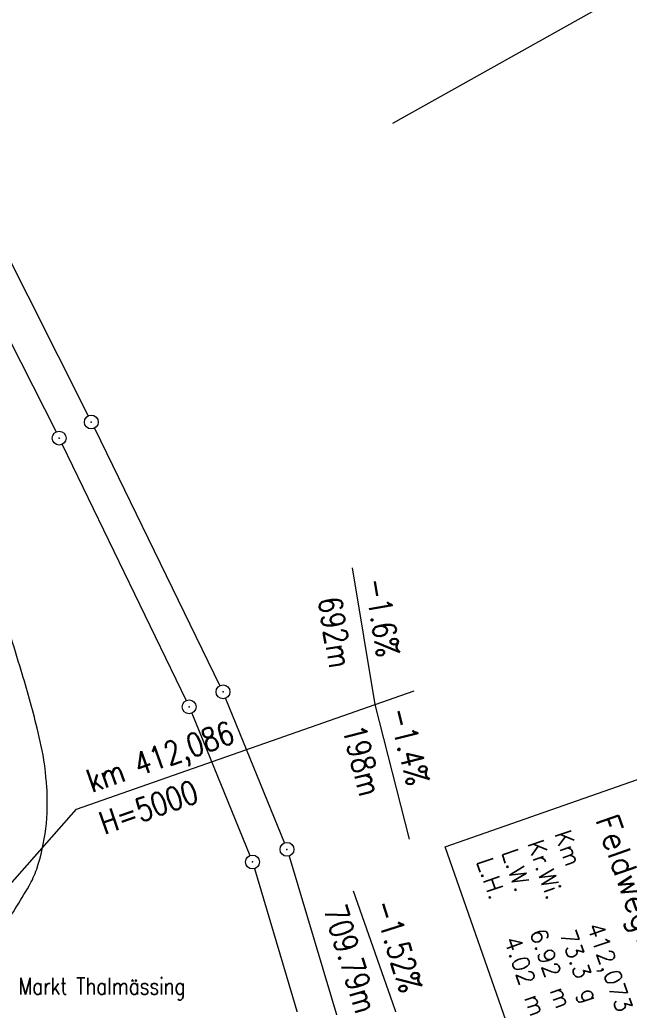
# Model space of a CAD drawing. Extents: x 446740 to 447511, y 442825 to 444215.
# Tile 19 of 94: x 447274 to 447340, y 443209 to 443316. Entities that reach past the tile are written whole.
import ezdxf

# ---------------------------------------------------------------- set-up
doc = ezdxf.new("R2010")
doc.units = 0
doc.header["$LTSCALE"] = 2
doc.header["$MEASUREMENT"] = 0
doc.linetypes.add('AUSGEZOGEN', pattern=[0])
doc.linetypes.add('GESTRICH-X2', pattern=[1.5, 1, -0.5])
doc.layers.get('0').update_dxf_attribs({"linetype": 'AUSGEZOGEN'})
for name, color, linetype in [('205-GRENZL', 8, 'AUSGEZOGEN'), ('205-GRENZP', 8, 'AUSGEZOGEN'), ('BW-SCHRIFT', 250, 'AUSGEZOGEN'), ('FBRTOP', 250, 'AUSGEZOGEN'), ('NZ', 250, 'AUSGEZOGEN'), ('STRASSE', 250, 'AUSGEZOGEN'), ('W-LTG', 4, 'GESTRICH-X2')]:
    doc.layers.add(name, color=color, linetype=linetype)
doc.styles.add('ROMANS', font='romans.shx', dxfattribs={"width": 0.8})

# ---------------------------------------------------------------- blocks, each defined once
blk = doc.blocks.new('GST')
at = {"color": 0}
blk.add_circle((0, 0), 0.75, dxfattribs=at)
blk.add_point((0, 0), dxfattribs=at)

msp = doc.modelspace()

# ---------------------------------------------------------------- linework, layer by layer
at = {"layer": '205-GRENZL'}
for p, q in [((447255.06, 443325.99), (447281.81, 443272.87)), ((447314.73, 443304.49), (447351.35, 443324.99)), ((447256.41, 443314.38), (447278.34, 443271.14)), ((447282.48, 443271.53), (447296.06, 443243.71)), ((447279.01, 443269.79), (447292.39, 443242.1)), ((447296.67, 443242.34), (447303.02, 443226.71)), ((447293, 443240.74), (447299.3, 443225.35)), ((447303.52, 443225.3), (447314.51, 443188.77)), ((447299.79, 443223.94), (447310.59, 443187.75))]:
    msp.add_line(p, q, dxfattribs=at)
at = {"layer": 'BW-SCHRIFT'}
msp.add_lwpolyline([(447356.94, 443239.09), (447370.38, 443200.7), (447333.83, 443187.91), (447320.39, 443226.3)], close=True, dxfattribs=at)
at = {"layer": 'FBRTOP', "color": 0, "const_width": 0.5}
for points in [[(447118.97, 443523.41, 0), (447120.06, 443520.3, 0.000001), (447128.32, 443496.71, -0.000001), (447136.57, 443473.11), (447169.61, 443378.72), (447194.38, 443307.94), (447235.68, 443189.95, 0.000007), (447239.8, 443178.15, -0.000007), (447243.93, 443166.36), (447252.19, 443142.76, -0.000006), (447256.32, 443130.96, 0.000022), (447260.45, 443119.16, 0.000245), (447260.49, 443119.05, -0.000037), (447260.75, 443118.3, -0.001706), (447263.81, 443109.5, -0.001063), (447268.63, 443095.36, -0.001991), (447272.09, 443084.99, -0.001529), (447276.51, 443071.45, -0.001558), (447280.34, 443059.48, -0.001554), (447284.1, 443047.45, -0.001558)], [(447097.14, 443501.03, 0.000001), (447101.89, 443487.46, -0.000001), (447110.15, 443463.86), (447143.18, 443369.48), (447167.95, 443298.69), (447209.25, 443180.7, 0.000007), (447213.38, 443168.9, -0.000007), (447217.51, 443157.11), (447225.76, 443133.51, -0.000006), (447229.89, 443121.71, 0.000024), (447234.02, 443109.91, 0.00024), (447234.06, 443109.81, -0.000035), (447234.3, 443109.11, -0.001704), (447237.33, 443100.4, -0.001064), (447242.09, 443086.43, -0.001991), (447245.51, 443076.2, -0.001529), (447249.86, 443062.85, -0.001558), (447253.64, 443051.04, -0.001554)]]:
    msp.add_lwpolyline(points, format="xyb", dxfattribs=at)
at = {"layer": 'FBRTOP', "color": 0}
msp.add_lwpolyline([(447237.58, 443193.59), (447238.51, 443190.94, 0.000007), (447242.64, 443179.15, -0.000007), (447246.77, 443167.35), (447255.02, 443143.75, -0.000006), (447259.15, 443131.95, 0.000022), (447263.28, 443120.15, 0.000246), (447263.32, 443120.04, -0.000037), (447263.59, 443119.28, -0.001707), (447266.64, 443110.48, -0.001063), (447271.47, 443096.32, -0.001991), (447274.94, 443085.93, -0.001529), (447279.37, 443072.38, -0.001558), (447283.2, 443060.38, -0.001554), (447286.96, 443048.34, -0.001558)], format="xyb", dxfattribs=at)
at = {"layer": 'NZ'}
for p, q in [((447310.36, 443256.46), (447312.79, 443241.66)), ((447280.55, 443230.36), (447317.06, 443243.15)), ((447312.79, 443241.66), (447316.49, 443227.12)), ((447267.94, 443216.1), (447280.55, 443230.36)), ((447310.46, 443221.53), (447315.43, 443207.38))]:
    msp.add_line(p, q, dxfattribs=at)
at = {"layer": 'STRASSE'}
msp.add_lwpolyline([(447266.71, 443211.42, 0.031853), (447270.24, 443214.58, 0.045418), (447272.34, 443217.16, 0.01728), (447275.43, 443222.08, 0.05076), (447276.25, 443223.89, 0.050866), (447277.23, 443228.25, 0.049142), (447277.33, 443232.87, 0.004755), (447277.17, 443234.67, 0.015711), (447277.1, 443235.22, 0.021365), (447276.3, 443239.13, 0.013181), (447274.57, 443245.36, 0.003209), (447272.06, 443253.39, 0.00787), (447270.96, 443256.64, 0.000076), (447269.74, 443260.07, 0.000007), (447255.6, 443299.84, 0.000151), (447249.99, 443315.61, -0.000516), (447248.35, 443320.22, -0.089747), (447248.25, 443320.81, -0.019308), (447248.41, 443323.53, -0.039662), (447248.82, 443325.86, -0.017972), (447250.31, 443330.86, -0.062128), (447251.27, 443332.86, -0.035518), (447253.59, 443335.94)], format="xyb", dxfattribs=at)

# ---------------------------------------------------------------- block references
at = {"layer": '205-GRENZP', "rotation": 289.2892292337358}
for p in [(447282.15, 443272.2), (447278.68, 443270.47), (447296.39, 443243.04), (447292.72, 443241.43), (447303.3, 443226.02), (447299.58, 443224.66)]:
    msp.add_blockref('GST', p, dxfattribs=at)

# ---------------------------------------------------------------- texts
at = {"layer": 'BW-SCHRIFT', "style": 'ROMANS'}
for s, height, p in [('Feldweges', 2.5, (447336.63, 443229.26)), ('Km', 1.8, (447332.2, 443227.73)), ('Kr.Wi.', 1.8, (447329.26, 443226.68)), ('L.W.   6.92 m', 1.8, (447326.49, 443225.71)), ('L.H.   4.02 m', 1.8, (447323.77, 443224.74)), ('73.3 g', 1.8, (447332.76, 443216.94)), ('412,073', 1.8, (447335.69, 443217.73))]:
    msp.add_text(s, height=height, rotation=289.2775, dxfattribs=at).set_placement(p)
at = {"layer": 'NZ', "style": 'ROMANS', "width": 0.8}
for s, rotation, p in [('-1.6%', 279.3095, (447311.68, 443255.12)), ('692m', 279.3095, (447306.66, 443253.09)), ('-1.4%', 284.3095, (447314.22, 443241.03)), ('km 412,086', 19.3095, (447282.22, 443232.13)), ('198m', 284.3095, (447309.28, 443239.06)), ('H=5000', 19.3095, (447283.58, 443227.57)), ('709.79m', 287.0892, (447307.24, 443219.56)), ('-1.52%', 287.0892, (447312.58, 443220.15))]:
    msp.add_text(s, height=2.5, rotation=rotation, dxfattribs=at).set_placement(p)
at = {"layer": 'W-LTG', "style": 'ROMANS', "width": 0.8}
msp.add_text('Markt Thalmässing', height=1.8, dxfattribs=at).set_placement((447274.3, 443210.34))

doc.saveas('drawing.dxf')
